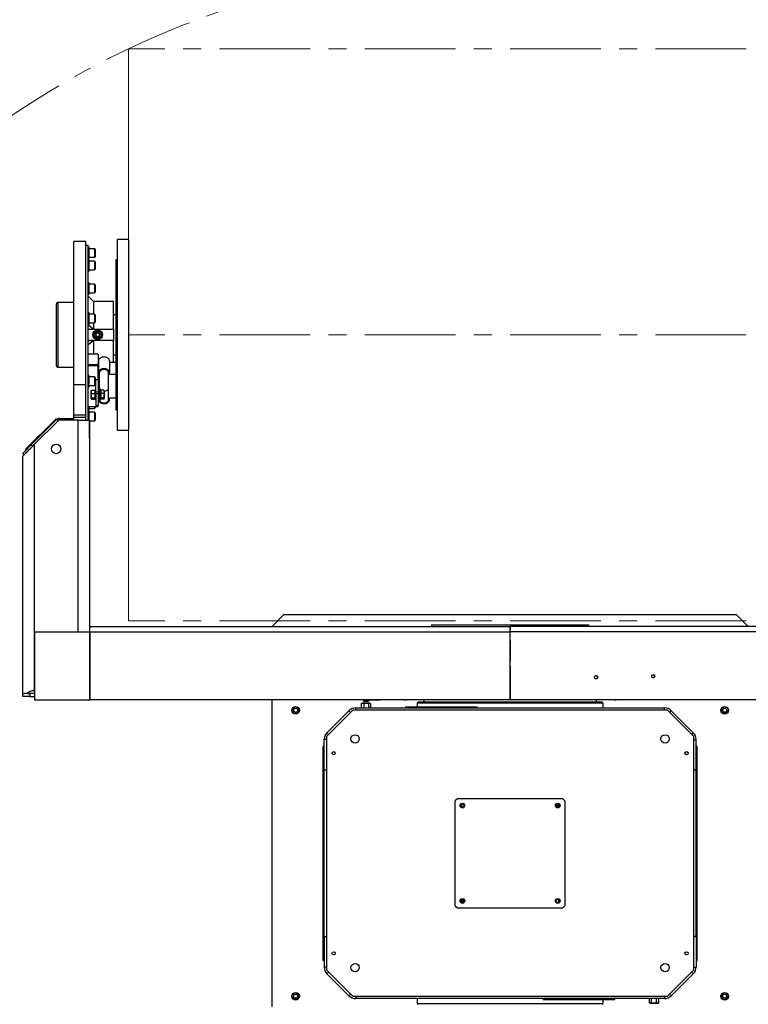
# Model space of a CAD drawing. Header units: millimetres. Extents: x 36 to 588, y 6 to 414.
# Tile 4 of 57: x 135 to 237, y 120 to 258. Entities that reach past the tile are written whole.
import ezdxf

# ---------------------------------------------------------------- set-up
doc = ezdxf.new("R2010")
doc.units = ezdxf.units.MM
doc.linetypes.add('CENTERX2', pattern=[20.32, 12.7, -2.54, 2.54, -2.54])
doc.styles.add('SLDTEXTSTYLE1', font='TXT', dxfattribs={"width": 0.75})
doc.dimstyles.new('SLDDIMSTYLE5', dxfattribs={"dimtxt": 3.5, "dimasz": 5, "dimexe": 0, "dimexo": 0.0625, "dimgap": 0.875, "dimtad": 0, "dimtih": 1, "dimtoh": 1, "dimdec": 0, "dimlfac": 15, "dimrnd": 1e-09, "dimzin": 12, "dimdsep": 46, "dimtxsty": 'SLDTEXTSTYLE1', "dimsah": 1, "dimcen": 0.09, "dimadec": 0, "dimazin": 0, "dimtfac": 1, "dimtdec": 0, "dimtofl": 0, "dimtmove": 0, "dimatfit": 3, "dimfxl": 1, "dimtolj": 1, "dimtzin": 12, "dimarcsym": 0})

# ---------------------------------------------------------------- blocks, each defined once
blk = doc.blocks.new('*D15')
at = {"color": 7, "linetype": 'Continuous', "lineweight": 0}
for p, q in [((301.93, 218.34), (314.66, 228.32)), ((314.66, 228.32), (335.04, 228.32))]:
    blk.add_line(p, q, dxfattribs=at)
blk.add_solid([(301.93, 218.34), (306.27, 220.91), (305.47, 221.93)], dxfattribs=at)
at = {"color": 7, "linetype": 'Continuous', "lineweight": 0, "char_height": 3.5, "attachment_point": 1, "style": 'SLDTEXTSTYLE1'}
for s, insert in [('%%c', (317.83, 232.83)), ('3736', (323.11, 232.83))]:
    blk.add_mtext(s, dxfattribs=dict(at, insert=insert))

msp = doc.modelspace()

# ---------------------------------------------------------------- linework, layer by layer
at = {"color": 7, "linetype": 'Continuous', "lineweight": 0}
msp.add_line((150.607635, 254.0172337), (150.607635, 174.0172337), dxfattribs=at)
at = {"color": 7, "linetype": 'CENTERX2', "lineweight": 0}
for p, q in [((257.2743017, 254.0172337), (150.607635, 254.0172337)), ((257.2743017, 214.0172337), (150.6217928, 214.0172337)), ((257.2743017, 174.0172337), (150.607635, 174.0172337))]:
    msp.add_line(p, q, dxfattribs=at)
at = {"color": 7, "linetype": 'Continuous', "lineweight": 30}
for p, q in [((150.6076342, 227.3505662), (149.0076349, 227.3505662)), ((149.0076349, 227.3505662), (149.0076349, 225.5642389)), ((150.6076342, 227.3505662), (150.6076342, 225.5642389)), ((142.9409669, 206.9955681), (142.9409669, 227.083903)), ((144.607636, 206.9955681), (144.607636, 227.083903)), ((144.940969, 226.5172377), (144.607636, 226.5172377)), ((144.940969, 202.0505681), (144.940969, 226.5172377)), ((145.1076355, 224.6597265), (145.1076355, 226.2597297)), ((145.8276358, 226.0597283), (145.1076355, 226.0597283)), ((145.8276358, 226.0597283), (145.8276358, 224.8597279)), ((145.9076331, 225.9797309), (145.9076331, 224.9397252)), ((145.1076355, 224.8597279), (145.8276358, 224.8597279)), ((149.0076349, 225.5642389), (149.0076349, 200.6839012)), ((150.6076342, 225.5642389), (150.6076342, 200.6839012)), ((145.1076355, 222.9177132), (145.1076355, 224.5177164)), ((145.8276358, 224.317715), (145.1076355, 224.317715)), ((145.8276358, 224.317715), (145.8276358, 223.1177146)), ((145.9076331, 224.2377097), (145.9076331, 223.1977119)), ((149.0076349, 224.5172316), (148.8076336, 224.5172316)), ((148.8076336, 224.5172316), (148.8076336, 203.5172318)), ((145.1076355, 223.1177146), (145.8276358, 223.1177146)), ((145.1076355, 219.9331973), (145.1076355, 221.2988828)), ((145.8276358, 221.0988894), (145.1076355, 221.0988894)), ((145.8276358, 221.0988894), (145.8276358, 219.8988889)), ((145.9076331, 221.018884), (145.9076331, 219.9788863)), ((145.6952141, 218.6838999), (144.940969, 219.438145)), ((145.1076355, 219.6988875), (145.1076355, 219.9331973)), ((145.1076355, 219.8988889), (145.8276358, 219.8988889)), ((140.5009673, 218.325819), (140.5009673, 218.3505669)), ((140.5009673, 209.6839005), (140.5009673, 218.325819)), ((140.7009687, 218.5505683), (140.7009687, 218.524676)), ((140.7009687, 218.524676), (140.7009687, 209.4838991)), ((148.4743005, 218.6838999), (145.6952141, 218.6838999)), ((145.6952141, 218.6838999), (145.6952141, 216.8932889)), ((148.4743005, 214.8032242), (148.4743005, 218.6838999)), ((145.1076355, 215.4932871), (145.1076355, 217.0932903)), ((145.8276358, 216.8932889), (145.1076355, 216.8932889)), ((145.8276358, 216.8932889), (145.8276358, 215.6932885)), ((145.9076331, 216.8132836), (145.9076331, 215.7732859)), ((144.940969, 215.4353593), (145.6952141, 214.8032242)), ((145.1076355, 215.6932885), (145.8276358, 215.6932885)), ((145.6952141, 215.6932885), (145.6952141, 214.8032242)), ((144.940969, 214.8032242), (148.4743005, 214.8032242)), ((144.940969, 214.8032242), (145.6952141, 214.8032242)), ((145.9663834, 214.0172377), (145.9693438, 214.0223637)), ((145.9693438, 214.0121037), (145.9663834, 214.0172377)), ((146.1173779, 214.278767), (146.1203422, 214.2839009)), ((146.1203422, 213.7505665), (146.1173779, 213.7557004)), ((146.1203422, 214.2839009), (146.1262669, 214.2839009)), ((146.1262669, 213.7505665), (146.1203422, 213.7505665)), ((146.4223351, 214.2839009), (146.4282598, 214.2839009)), ((146.4282598, 213.7505665), (146.4223351, 213.7505665)), ((146.4282598, 214.2839009), (146.4312242, 214.278767)), ((146.4312242, 213.7557004), (146.4282598, 213.7505665)), ((146.5792583, 214.0223637), (146.5822226, 214.0172377)), ((146.5822226, 214.0172377), (146.5792583, 214.0121037)), ((148.4743005, 214.8032242), (148.4743005, 213.2312431)), ((148.4743005, 213.2312431), (144.940969, 213.2312431)), ((144.940969, 213.2312431), (145.6952141, 213.2312431)), ((145.6952141, 213.2312431), (145.6952141, 211.3302285)), ((148.4743005, 210.1281459), (148.4743005, 213.2312431)), ((146.3409669, 211.3302285), (144.940969, 211.3302285)), ((146.3409669, 211.3302285), (146.3409669, 209.8688736)), ((144.940969, 209.8688736), (146.3409669, 209.8688736)), ((146.3409669, 209.6803083), (144.940969, 209.6803083)), ((146.3409669, 209.8688736), (146.3409669, 209.6803083)), ((146.3409669, 207.7829097), (146.3409669, 209.6803083)), ((146.3743017, 209.4210361), (146.3409669, 209.4210361)), ((146.3743017, 210.3638465), (146.3743017, 208.7139343)), ((147.9409701, 210.3638465), (147.9409701, 208.7139343)), ((148.8076336, 210.1281459), (147.9409701, 210.1281459)), ((145.1076355, 206.7355806), (145.1076355, 208.3355799)), ((145.8276358, 208.1355824), (145.1076355, 208.1355824)), ((145.8276358, 208.1355824), (145.8276358, 207.9598441)), ((145.9076331, 208.0555811), (145.9076331, 207.9032753)), ((146.3743017, 208.7139343), (146.3743017, 207.7711239)), ((146.5076334, 205.9831355), (146.5076334, 208.7139343)), ((147.8076345, 204.9426967), (147.8076345, 208.7139343)), ((147.9409701, 208.4782337), (147.9409701, 208.7139343)), ((148.8076336, 208.4782337), (147.9409701, 208.4782337)), ((144.607636, 206.9955681), (142.9409669, 206.9955681)), ((142.9409669, 202.750569), (142.9409669, 206.9955681)), ((144.607636, 202.750569), (144.607636, 206.9955681)), ((145.1076355, 206.935582), (145.8276358, 206.935582)), ((145.8276358, 207.9598441), (145.8276358, 206.935582)), ((145.9076331, 207.9032753), (145.9076331, 207.0155794)), ((146.0409687, 207.7829097), (146.3409669, 207.7829097)), ((146.0409687, 207.7711239), (146.0409687, 207.7829097)), ((146.0409687, 206.0269291), (146.0409687, 207.7711239)), ((146.3743017, 206.0269291), (146.3743017, 207.7711239)), ((145.3743027, 206.0504967), (145.3743027, 206.2164718)), ((145.3743027, 205.5031393), (145.3743027, 206.0504967)), ((145.3743027, 205.1024451), (145.3743027, 205.5031393)), ((145.424915, 206.2818383), (145.8570208, 206.2818383)), ((145.424915, 205.8191552), (145.8570208, 205.8191552)), ((145.9076331, 206.3164686), (145.9076331, 205.1783973)), ((146.0409687, 205.7440852), (146.0409687, 206.0269291)), ((146.0409687, 206.0269291), (146.3743017, 206.0269291)), ((146.3743017, 205.7440852), (146.0409687, 205.7440852)), ((146.0409687, 205.7440852), (146.0409687, 204.1413083)), ((146.3743017, 206.0269291), (146.3743017, 205.7440852)), ((146.5743031, 205.9831355), (146.3743017, 205.9831355)), ((146.3743017, 204.1413083), (146.3743017, 205.7440852)), ((146.3743017, 205.3164695), (146.5743031, 205.3164695)), ((146.5076334, 204.9426967), (146.5076334, 205.3164695)), ((146.5743031, 204.9831365), (146.5743031, 206.3164686)), ((146.7076348, 204.9831365), (146.7076348, 206.3164686)), ((146.7076348, 206.2609488), (146.7343019, 206.2438383)), ((146.7343019, 206.2164718), (146.7076348, 206.2164718)), ((147.1236871, 206.2818383), (146.7343019, 206.2818383)), ((146.7343019, 206.2818383), (146.7343019, 206.0504967)), ((146.7343019, 206.0504967), (146.7343019, 205.8191552)), ((147.1236871, 205.8191552), (146.7343019, 205.8191552)), ((146.7343019, 205.8191552), (146.7343019, 205.5031393)), ((146.7343019, 205.5031393), (146.7343019, 205.1871235)), ((147.1743034, 206.2164718), (147.1624778, 206.236948)), ((147.1743034, 206.2164718), (147.1743034, 206.0504967)), ((147.1743034, 206.0504967), (147.1743034, 205.5031393)), ((147.1743034, 205.5031393), (147.1743034, 205.1024451)), ((144.940969, 203.9763187), (146.3409669, 203.9763187)), ((145.1076355, 203.5167549), (145.1076355, 203.9763187)), ((145.3743027, 205.0831372), (145.3743027, 205.1024451)), ((145.424915, 205.1871235), (145.8570208, 205.1871235)), ((145.424915, 205.0177708), (145.8570208, 205.0177708)), ((145.8276358, 203.9763187), (145.8276358, 203.7167563)), ((145.9076331, 205.1783973), (145.9076331, 204.9831365)), ((145.9076331, 203.9763187), (145.9076331, 203.7967537)), ((146.0409687, 204.1413083), (146.3743017, 204.1413083)), ((146.3409669, 203.9763187), (146.3409669, 204.1413083)), ((146.7076348, 205.0831372), (146.7343019, 205.0831372)), ((147.1236871, 205.1871235), (146.7343019, 205.1871235)), ((146.7343019, 205.1871235), (146.7343019, 205.1024451)), ((146.7343019, 205.1024451), (146.7343019, 205.0177708)), ((147.1236871, 205.0177708), (146.7343019, 205.0177708)), ((147.1624778, 205.062657), (147.1743034, 205.0831372)), ((147.1743034, 205.1024451), (147.1743034, 205.0831372)), ((147.9409701, 205.1783973), (148.8076336, 205.1783973)), ((147.9409701, 204.9426967), (147.9409701, 205.1783973)), ((144.607636, 202.750569), (142.9409669, 202.750569)), ((142.9409669, 202.4505669), (142.9409669, 202.750569)), ((144.607636, 202.4505669), (144.607636, 202.750569)), ((145.1076355, 203.7167563), (145.8276358, 203.7167563)), ((145.1076355, 202.0505681), (145.1076355, 203.3747369)), ((145.8276358, 203.1747395), (145.1076355, 203.1747395)), ((145.8276358, 203.1747395), (145.8276358, 202.5747393)), ((145.8276358, 202.5747393), (145.8276358, 201.9747391)), ((145.9076331, 203.0947382), (145.9076331, 202.5747393)), ((145.9076331, 202.5747393), (145.9076331, 202.0547404)), ((148.8076336, 203.5172318), (149.0076349, 203.5172318)), ((140.1948101, 202.0034248), (136.4235765, 198.2321912)), ((136.9892564, 198.6093138), (140.54097, 202.1610235)), ((137.4076333, 198.6505682), (140.7295313, 201.9724622)), ((140.2890887, 201.9091462), (140.1948101, 202.0034248)), ((140.4305107, 202.2391294), (140.5247933, 202.1448468)), ((140.7295313, 201.9724622), (140.54097, 202.1610235)), ((140.9180926, 202.0505681), (140.9180926, 202.3172353)), ((140.9180926, 202.3172353), (142.9409669, 202.3172353)), ((143.5409671, 202.0505681), (140.9180926, 202.0505681)), ((144.607636, 202.4505669), (142.9409669, 202.4505669)), ((142.9409669, 202.1838997), (142.9409669, 202.4505669)), ((142.9409669, 202.1838997), (142.9409669, 202.0505681)), ((143.5409671, 202.0505681), (145.1409664, 202.0505681)), ((143.5409671, 172.4361116), (143.5409671, 202.0505681)), ((144.607636, 202.0505681), (144.5992675, 202.0505681)), ((144.607636, 202.0505681), (144.607636, 202.4505669)), ((145.1409664, 202.0505681), (145.1409664, 172.445094)), ((145.1409664, 201.9747391), (145.8276358, 201.9747391)), ((145.1409664, 199.7379516), (145.1409664, 201.9747391)), ((149.0076349, 200.6839012), (150.6076342, 200.6839012)), ((136.9892564, 198.6093138), (137.1778216, 198.4207525)), ((137.4076333, 198.6505682), (137.4076333, 164.2172331)), ((145.1409664, 199.5505665), (145.1409664, 199.7379516)), ((135.807638, 163.8172343), (135.807638, 197.0505689)), ((135.9993106, 197.2422415), (135.8107454, 197.4308028)), ((136.2821546, 197.902208), (136.187868, 197.9964867)), ((136.4235765, 198.2321912), (136.5178552, 198.1379086)), ((172.2743021, 174.8172337), (170.6743008, 173.2172345)), ((235.6076346, 174.8172337), (172.2743021, 174.8172337)), ((237.2076359, 173.2172345), (235.6076346, 174.8172337)), ((137.4518639, 172.4361056), (137.4518719, 162.9694397)), ((137.4518639, 172.4361056), (137.4534772, 172.4361056)), ((145.1749927, 172.4361136), (137.4534772, 172.4361056)), ((137.4534772, 172.4361056), (137.4534852, 162.9694397)), ((145.1320416, 172.4361136), (145.1867944, 172.4911982)), ((145.1749927, 172.4361136), (145.1750007, 162.9694456)), ((145.1984769, 172.4361136), (145.1749927, 172.4361136)), ((145.1958225, 172.4561129), (145.1759424, 172.4361136)), ((145.1867467, 172.4839006), (203.9186851, 172.4839006)), ((145.1867467, 172.4561129), (145.1867467, 172.4839006)), ((145.2184326, 172.4561129), (145.1867467, 172.4561129)), ((145.1867467, 172.4561129), (145.2133185, 172.4561129)), ((145.1984769, 172.4361136), (145.2184326, 172.4361136)), ((145.1984889, 162.9694456), (145.1984769, 172.4361136)), ((145.2076362, 173.2172345), (203.9409683, 173.2172345)), ((145.2184326, 172.4561129), (145.2133185, 172.4561129)), ((145.2184326, 172.4361136), (145.2184326, 172.4561129)), ((192.9409679, 173.4172339), (211.719143, 173.4172339)), ((203.9186851, 172.4839006), (203.8869849, 162.9695013)), ((262.6743005, 173.2172345), (203.9409683, 173.2172345)), ((262.6951899, 172.4839006), (203.9632516, 172.4839006)), ((203.9949518, 162.9695013), (203.9632516, 172.4839006)), ((211.719143, 173.4172339), (214.9409688, 173.4172339)), ((203.9409683, 171.1972907), (203.9314836, 168.3505669)), ((203.9504531, 168.3505669), (203.9409683, 171.1972907)), ((203.9409683, 168.3505669), (203.9280737, 168.3505669)), ((203.9409683, 166.0172338), (203.9409683, 168.3505669)), ((203.953863, 168.3505669), (203.9409683, 168.3505669)), ((203.9237094, 166.0172338), (203.9135549, 162.9695013)), ((203.9409683, 166.0172338), (203.9203374, 166.0172338)), ((203.9223766, 165.617233), (203.9595601, 165.617233)), ((203.9233762, 165.9172331), (203.9585605, 165.9172331)), ((203.9615993, 166.0172338), (203.9409683, 166.0172338)), ((203.9683818, 162.9695013), (203.9582273, 166.0172338)), ((137.4076333, 164.2172331), (137.4518719, 164.2172331)), ((203.9190448, 164.6172339), (203.9628919, 164.6172339)), ((135.807638, 163.4172335), (135.807638, 163.8172343)), ((135.807638, 163.8172343), (136.0430605, 163.8172343)), ((136.807637, 163.4172335), (135.807638, 163.4172335)), ((136.349333, 163.8172343), (136.0430605, 163.8172343)), ((136.4076342, 163.8172343), (136.349333, 163.8172343)), ((136.4076342, 163.8172343), (136.807637, 163.8172343)), ((136.807637, 163.8172343), (136.807637, 163.4172335)), ((137.4518719, 163.8172343), (136.807637, 163.8172343)), ((136.807637, 163.4172335), (137.4518719, 163.4172335)), ((137.4518719, 162.9694397), (145.1733834, 162.9694456)), ((137.4518719, 162.9694397), (137.4534852, 162.9694397)), ((137.4534852, 162.9694397), (145.1750007, 162.9694456)), ((145.1750007, 162.9694456), (145.1733834, 162.9694456)), ((145.1750007, 162.9694456), (145.1984889, 162.9694456)), ((203.8869849, 162.9695013), (145.1984889, 162.9694456)), ((145.1984889, 162.9694456), (145.2250566, 162.9694456)), ((203.9135549, 162.9695013), (145.2250566, 162.9694456)), ((170.607635, 162.9694695), (170.607635, 119.9983313)), ((184.1202702, 162.7861494), (183.4536042, 162.7861494)), ((184.0979423, 162.7028162), (183.4759321, 162.7028162)), ((183.9685009, 162.9694834), (185.7712136, 162.9694834)), ((203.9409683, 162.6172338), (191.0743014, 162.6172338)), ((191.8743021, 162.9694893), (191.8743021, 162.6172338)), ((203.9135549, 162.9695013), (203.8869849, 162.9695013)), ((216.8076353, 162.6172338), (203.9409683, 162.6172338)), ((203.9683818, 162.9695013), (203.9949518, 162.9695013)), ((262.6568801, 162.9694456), (203.9683818, 162.9695013)), ((262.6834478, 162.9694456), (203.9949518, 162.9695013)), ((216.0076346, 162.6172338), (216.0076346, 162.9694893)), ((173.6373292, 161.5350658), (173.8334583, 161.7724433)), ((173.7448381, 161.2465237), (173.6373292, 161.5350658)), ((174.048478, 161.1953591), (173.7448381, 161.2465237)), ((173.8334583, 161.7724433), (174.1370982, 161.7212767)), ((174.2446071, 161.4327346), (174.048478, 161.1953591)), ((174.1370982, 161.7212767), (174.2446071, 161.4327346)), ((181.9409675, 161.4839012), (178.2743023, 157.817234)), ((178.3314512, 158.3505247), (181.407635, 161.4267085)), ((181.6457059, 161.1886377), (181.407635, 161.4267085)), ((225.9409692, 161.4839012), (181.9409675, 161.4839012)), ((182.3504434, 161.8172342), (225.5314933, 161.8172342)), ((182.3504434, 161.4839012), (182.3504434, 161.8172342)), ((183.1340518, 162.3996252), (183.1340518, 161.8172342)), ((183.254781, 162.4694819), (183.2536048, 162.4694819)), ((184.3202716, 162.4694819), (183.254781, 162.4694819)), ((183.4981348, 162.3996252), (183.4981348, 161.8172342)), ((184.1510203, 162.3996252), (184.1510203, 161.8172342)), ((184.4398227, 162.3996252), (184.4398227, 161.8172342)), ((189.3110848, 161.9505678), (199.3110842, 161.9505678)), ((203.9409683, 162.4839002), (190.9409688, 162.4839002)), ((216.9409679, 162.4839002), (203.9409683, 162.4839002)), ((225.5314933, 161.4839012), (225.5314933, 161.8172342)), ((229.6076344, 157.817234), (225.9409692, 161.4839012)), ((226.2362308, 161.1886377), (226.4743016, 161.4267085)), ((229.5504854, 158.3505247), (226.4743016, 161.4267085)), ((233.6338864, 161.5066086), (233.8070935, 161.7611939)), ((233.7677624, 161.2293139), (233.6338864, 161.5066086)), ((234.0748436, 161.2066065), (233.7677624, 161.2293139)), ((233.8070935, 161.7611939), (234.1141747, 161.7384865)), ((234.2480507, 161.4611918), (234.0748436, 161.2066065)), ((234.1141747, 161.7384865), (234.2480507, 161.4611918)), ((177.9409256, 153.1505251), (177.9409256, 157.4077154)), ((178.2743023, 157.4077154), (177.9409256, 157.4077154)), ((178.2743023, 157.817234), (178.2743023, 125.1505667)), ((178.5695221, 158.1124539), (178.3314512, 158.3505247)), ((229.3124146, 158.1124539), (229.5504854, 158.3505247)), ((229.6076344, 125.1505667), (229.6076344, 157.817234)), ((229.6076344, 157.4077154), (229.9410111, 157.4077154)), ((229.9410111, 153.1505251), (229.9410111, 157.4077154)), ((177.807592, 126.4838581), (177.807592, 156.4838583)), ((177.807592, 156.4838583), (177.9409256, 156.4838583)), ((229.9410111, 156.4839427), (230.0743447, 156.4839427)), ((230.0743447, 126.4839425), (230.0743447, 156.4839427)), ((177.9409256, 129.8171912), (177.9409256, 153.1505251)), ((177.9409256, 153.1505251), (178.2743023, 153.1505251)), ((177.9409256, 153.1505251), (178.2743023, 153.1505251)), ((229.6076344, 153.1505251), (229.9410111, 153.1505251)), ((229.9410111, 153.1505251), (229.6076344, 153.1505251)), ((229.9410111, 129.8171912), (229.9410111, 153.1505251)), ((196.6076351, 149.1505672), (196.2743015, 148.8172337)), ((196.2743015, 134.1505671), (196.2743015, 148.8172337)), ((196.6076351, 149.1505672), (211.2743016, 149.1505672)), ((211.6076352, 148.8172337), (211.2743016, 149.1505672)), ((211.6076352, 148.8172337), (211.6076352, 134.1505671)), ((197.1260266, 148.322009), (197.1260266, 147.9791253)), ((210.3834327, 148.1839006), (210.8318375, 148.1839006)), ((210.8318375, 148.1172338), (210.3834327, 148.1172338)), ((210.3967509, 148.1839006), (210.3924052, 148.2216576)), ((196.2743015, 134.1505671), (196.6076351, 133.8172336)), ((211.2743016, 133.8172336), (196.6076351, 133.8172336)), ((197.0500992, 134.850567), (197.498504, 134.850567)), ((197.498504, 134.7839002), (197.0500992, 134.7839002)), ((210.7559101, 134.6457918), (210.7559101, 134.9886755)), ((211.2743016, 133.8172336), (211.6076352, 134.1505671)), ((177.9409256, 129.8172756), (178.2743023, 129.8172756)), ((177.9409256, 129.8172756), (177.9409256, 125.5600854)), ((177.9409256, 129.8171912), (178.2743023, 129.8171912)), ((229.9410111, 129.8172756), (229.6076344, 129.8172756)), ((229.6076344, 129.8171912), (229.9410111, 129.8171912)), ((229.9410111, 129.8172756), (229.9410111, 125.5600854)), ((177.807592, 126.4838581), (177.9409256, 126.4838581)), ((178.2743023, 125.5600854), (177.9409256, 125.5600854)), ((229.6076344, 125.5600854), (229.9410111, 125.5600854)), ((229.9410111, 126.4839425), (230.0743447, 126.4839425)), ((178.2743023, 125.1505667), (181.9409675, 121.4838996)), ((178.5695221, 124.8553469), (178.3314512, 124.617276)), ((178.3314512, 124.617276), (181.407635, 121.5410922)), ((225.9409692, 121.4838996), (229.6076344, 125.1505667)), ((229.5504854, 124.617276), (226.4743016, 121.5410922)), ((229.3124146, 124.8553469), (229.5504854, 124.617276)), ((173.633886, 121.506609), (173.8070931, 121.7611943)), ((173.767762, 121.2293142), (173.633886, 121.506609)), ((174.0748432, 121.2066069), (173.767762, 121.2293142)), ((173.8070931, 121.7611943), (174.1141743, 121.7384869)), ((174.2480503, 121.4611922), (174.0748432, 121.2066069)), ((174.1141743, 121.7384869), (174.2480503, 121.4611922)), ((181.6457059, 121.7791631), (181.407635, 121.5410922)), ((181.9409675, 121.4838996), (225.9409692, 121.4838996)), ((182.3504434, 121.4838996), (182.3504434, 121.1505666)), ((225.5314933, 121.4838996), (225.5314933, 121.1505666)), ((226.2362308, 121.7791631), (226.4743016, 121.5410922)), ((233.6373296, 121.5350662), (233.8334587, 121.7724417)), ((233.7448385, 121.2465241), (233.6373296, 121.5350662)), ((234.0484784, 121.1953575), (233.7448385, 121.2465241)), ((233.8334587, 121.7724417), (234.1370986, 121.7212771)), ((234.2446075, 121.432735), (234.0484784, 121.1953575)), ((234.1370986, 121.7212771), (234.2446075, 121.432735)), ((225.5314933, 121.1505666), (182.3504434, 121.1505666)), ((190.9409688, 120.4839005), (216.9409679, 120.4839005)), ((208.5708525, 121.017233), (218.5708519, 121.017233)), ((223.4421101, 120.5681756), (223.4421101, 121.1505666)), ((223.7309124, 120.5681756), (223.7309124, 121.1505666)), ((224.3837979, 120.5681756), (224.3837979, 121.1505666)), ((224.7478809, 120.5681756), (224.7478809, 121.1505666))]:
    msp.add_line(p, q, dxfattribs=at)
at = {"color": 7, "linetype": 'Continuous', "lineweight": 30, "flags": 128}
for points in [[(145.6952141, 213.2312431), (145.3214731, 212.9132245), (144.940969, 212.5991081)], [(147.9409701, 210.3638465), (147.929069, 210.4600325), (147.8937275, 210.5532939), (147.8360222, 210.6408014), (147.7577017, 210.7198928), (147.6611501, 210.78816), (147.5493, 210.8435367), (147.4255489, 210.884346), (147.2936597, 210.9093323), (147.1576339, 210.9177485), (147.0216122, 210.9093323), (146.889719, 210.884346), (146.7659678, 210.8435367), (146.6541177, 210.78816), (146.5575662, 210.7198928), (146.4792496, 210.6408014), (146.4215444, 210.5532939), (146.3862028, 210.4600325), (146.3743017, 210.3638465)], [(147.9409701, 208.7139343), (147.929069, 208.8101203), (147.8937275, 208.9033817), (147.8360222, 208.9908813), (147.7577017, 209.0699727), (147.6611501, 209.1382478), (147.5493, 209.1936245), (147.4255489, 209.2344259), (147.2936597, 209.2594201), (147.1576339, 209.2678363), (147.0216122, 209.2594201), (146.889719, 209.2344259), (146.7659678, 209.1936245), (146.6541177, 209.1382478), (146.5575662, 209.0699727), (146.4792496, 208.9908813), (146.4215444, 208.9033817), (146.3862028, 208.8101203), (146.3743017, 208.7139343)], [(147.8076345, 208.7139343), (147.7951453, 208.8036035), (147.7581587, 208.8898236), (147.6980891, 208.9692806), (147.6172533, 209.0389306), (147.5187546, 209.0960954), (147.40638, 209.1385657), (147.2844448, 209.1647202), (147.1576339, 209.1735497), (147.030827, 209.1647202), (146.9088918, 209.1385657), (146.7965132, 209.0960954), (146.6980146, 209.0389306), (146.6171787, 208.9692806), (146.5571132, 208.8898236), (146.5201265, 208.8036035), (146.5076334, 208.7139343)], [(147.1743034, 206.0504967), (147.1711324, 206.1064099), (147.1236871, 206.2818383)], [(147.1236871, 206.2818383), (147.1604115, 206.2403534), (147.1616553, 206.2364752)], [(147.1236871, 205.8191552), (147.1422758, 205.8689171), (147.1743034, 206.0504967)], [(147.1236871, 205.1871235), (147.1604115, 205.3419485), (147.1743034, 205.5031393)], [(147.1743034, 206.1331445), (147.2844448, 206.141823), (147.40638, 206.1679815), (147.5187546, 206.2104518), (147.6172533, 206.2676126), (147.6980891, 206.3372626), (147.7581587, 206.4167236), (147.7951453, 206.5029437), (147.8076345, 206.5926129)], [(146.3743017, 204.9426967), (146.3862028, 204.8465147), (146.4215444, 204.7532533), (146.4792496, 204.6657457), (146.5575662, 204.5866583), (146.6541177, 204.5183832), (146.7659678, 204.4630065), (146.889719, 204.4222012), (147.0216122, 204.3972109), (147.1576339, 204.3887947), (147.2936597, 204.3972109), (147.4255489, 204.4222012), (147.5493, 204.4630065), (147.6611501, 204.5183832), (147.7577017, 204.5866583), (147.8360222, 204.6657457), (147.8937275, 204.7532533), (147.929069, 204.8465147), (147.9409701, 204.9426967)], [(146.5076334, 204.9426967), (146.5201265, 204.8530275), (146.5571132, 204.7668074), (146.6171787, 204.6873465), (146.6980146, 204.6176964), (146.7965132, 204.5605356), (146.9088918, 204.5180653), (147.030827, 204.4919068), (147.1576339, 204.4830774), (147.2844448, 204.4919068), (147.40638, 204.5180653), (147.5187546, 204.5605356), (147.6172533, 204.6176964), (147.6980891, 204.6873465), (147.7581587, 204.7668074), (147.7951453, 204.8530275), (147.8076345, 204.9426967)], [(147.1236871, 205.0177708), (147.1604115, 205.0592556), (147.1743034, 205.1024451)], [(140.1948101, 202.0034248), (140.2407931, 202.0494118), (140.2850078, 202.0936265), (140.3257575, 202.1343762), (140.3614766, 202.1700913), (140.3907901, 202.1994049), (140.4125697, 202.2211884), (140.4259807, 202.2345994), (140.4305107, 202.2391294)], [(135.807638, 197.0505689), (135.8164039, 197.0593308), (135.8425981, 197.085529), (135.8859426, 197.1288775), (135.9459605, 197.1888954), (136.0219922, 197.2649271), (136.1132111, 197.3561381), (136.2186001, 197.461535), (136.3370226, 197.5799575), (136.4671753, 197.7101102), (136.6076356, 197.8505665), (136.7568539, 197.9997888), (136.9132088, 198.1561397), (137.0749758, 198.3179067), (137.2403906, 198.4833215), (137.4076333, 198.6505682)], [(135.8107454, 197.4308028), (135.8193364, 197.4393938), (135.8449902, 197.4650477), (135.8873334, 197.5073868), (135.945738, 197.5657954), (136.0193616, 197.6394191), (136.1071315, 197.7271849), (136.20776, 197.8278174), (136.319785, 197.9398424), (136.4415771, 198.0616306), (136.5713563, 198.1914097), (136.7072231, 198.3272765), (136.8472066, 198.46726), (136.9892564, 198.6093138)], [(136.187868, 197.9964867), (136.1923979, 198.0010166), (136.2058129, 198.0144316), (136.2275964, 198.0362112), (136.256906, 198.0655247), (136.2926211, 198.1012398), (136.3333748, 198.1419895), (136.3775935, 198.1862082), (136.4235765, 198.2321912)], [(185.7712136, 162.9694834), (185.7712136, 162.9694834)], [(224.6271517, 120.4983189), (224.6223257, 120.4983189), (224.5928413, 120.4983189), (224.5400813, 120.4983189), (224.4665073, 120.4983189), (224.3755625, 120.4983189), (224.2714988, 120.4983189), (224.1591817, 120.4983189), (224.0438627, 120.4983189), (223.9309357, 120.4983189), (223.8256798, 120.4983169), (223.7330165, 120.4983169), (223.6572788, 120.4983169), (223.6020094, 120.4983169), (223.5697911, 120.4983169), (223.56213, 120.4983169), (223.5793855, 120.4983169), (223.6207511, 120.4983169), (223.6842897, 120.4983169), (223.7670348, 120.4983169), (223.8651143, 120.4983189), (223.9739424, 120.4983189), (224.088431, 120.4983189), (224.2032276, 120.4983189), (224.3129617, 120.4983189), (224.4125055, 120.4983189), (224.4972017, 120.4983189), (224.5630926, 120.4983189), (224.6070948, 120.4983189), (224.6271517, 120.4983189)]]:
    msp.add_lwpolyline(points, dxfattribs=at)
at = {"color": 7, "linetype": 'CENTERX2', "lineweight": 0}
msp.add_circle((203.9480472, 141.4839004), 124.5288743, dxfattribs=at)
at = {"color": 7, "linetype": 'Continuous', "lineweight": 30}
for centre, radius in [((146.2743017, 214.0172337), 0.6666667), ((146.2743017, 214.0172337), 0.5333333), ((146.2743017, 214.0172337), 0.4666667), ((140.4743017, 198.0505671), 0.6666667), ((215.9580265, 166.1029182), 0.2265164), ((223.9403586, 166.2362517), 0.2265169), ((173.9409683, 161.4839004), 0.5333333), ((173.9409683, 161.4839004), 0.4666667), ((233.9409683, 161.4839004), 0.5333333), ((233.9409683, 161.4839004), 0.4666667), ((182.2743017, 157.4839004), 0.5833333), ((225.607635, 157.4839004), 0.5833333), ((179.2743017, 155.4839004), 0.2266667), ((228.607635, 155.4839004), 0.2266667), ((197.2743017, 148.1505671), 0.3333333), ((197.2743017, 148.1505671), 0.2266667), ((210.607635, 148.1505671), 0.3333333), ((210.607635, 148.1505671), 0.2266667), ((197.2743017, 134.8172337), 0.3333333), ((197.2743017, 134.8172337), 0.2266667), ((210.607635, 134.8172337), 0.3333333), ((210.607635, 134.8172337), 0.2266667), ((179.2743017, 127.4839004), 0.2266667), ((228.607635, 127.4839004), 0.2266667), ((182.2743017, 125.4839004), 0.5833333), ((225.607635, 125.4839004), 0.5833333), ((173.9409683, 121.4839004), 0.5333333), ((173.9409683, 121.4839004), 0.4666667), ((233.9409683, 121.4839004), 0.5333333), ((233.9409683, 121.4839004), 0.4666667)]:
    msp.add_circle(centre, radius, dxfattribs=at)
for centre, radius, start, end in [((145.827635, 225.9797287), 0.08, 0, 90), ((145.827635, 224.9397287), 0.08, 270, 360), ((145.827635, 224.2377125), 0.08, 0, 90), ((145.827635, 223.1977125), 0.08, 270, 0), ((145.827635, 221.0188864), 0.08, 0, 90), ((145.827635, 219.9788864), 0.08, 270, 360), ((140.7009683, 218.3505671), 0.2, 90, 180), ((145.827635, 216.8132875), 0.08, 0, 90), ((145.827635, 215.7732875), 0.08, 270, 0), ((145.9409683, 214.0172337), 0.3666667, 144.452785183, 215.547215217), ((146.2743017, 214.0172337), 0.305, 120.964238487, 179.035761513), ((146.2743017, 214.0172337), 0.305, 180.964238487, 239.035761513), ((146.2743017, 214.0172337), 0.2666667, 150, 210), ((146.2743017, 214.0172337), 0.2666667, 90, 150), ((146.2743017, 214.0172337), 0.2666667, 210, 270), ((146.2743017, 214.0172337), 0.305, 60.964238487, 119.035761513), ((146.2743017, 214.0172337), 0.305, 240.964238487, 299.035761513), ((146.2743017, 214.0172337), 0.2666667, 30, 90), ((146.2743017, 214.0172337), 0.2666667, 270, 330), ((146.2743017, 214.0172337), 0.305, 0.964238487, 59.035761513), ((146.2743017, 214.0172337), 0.305, 300.964238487, 359.035761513), ((146.2743017, 214.0172337), 0.2666667, 330, 30), ((146.607635, 214.0172337), 0.3666667, 324.452778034, 35.547221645), ((140.7009683, 209.6839004), 0.2, 180, 270), ((145.827635, 208.055581), 0.08, 0, 90), ((145.827635, 207.015581), 0.08, 270, 0), ((146.8965665, 206.6074083), 0.3892144, 182.178543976, 228.374728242), ((146.1146114, 205.49547), 1.0597197, 0.414660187, 17.784887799), ((147.0631236, 205.0934547), 0.1115427, 4.623089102, 57.114446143), ((145.827635, 203.7967549), 0.08, 270, 0), ((145.827635, 203.0947388), 0.08, 0, 90), ((140.918092, 201.7839004), 0.5333333, 90, 135), ((140.918092, 201.7839004), 0.2666667, 90, 135), ((145.827635, 202.0547388), 0.08, 270, 0), ((215.9308253, 166.103051), 0.2264469, 359.940558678, 86.565508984), ((215.9308655, 166.1025434), 0.2264068, 273.424912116, 0.069020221), ((223.9131545, 166.2363824), 0.2264492, 359.94111907, 86.565215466), ((223.9131963, 166.2358777), 0.2264075, 273.424828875, 0.068836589), ((137.407635, 162.6172337), 1.6, 90, 131.409622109), ((189.2743017, 163.4839004), 0.5333333, 254.692777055, 285.307331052), ((218.607635, 163.4839004), 0.5333333, 254.692668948, 285.307222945), ((182.3504441, 160.4839004), 1.3333333, 90, 135), ((225.5314926, 160.4839004), 1.3333333, 45, 90), ((179.2742595, 157.4077158), 1.3333333, 135, 180), ((228.6076772, 157.4077158), 1.3333333, 0, 45), ((179.2742595, 125.5600849), 1.3333333, 180, 225), ((228.6076772, 125.5600849), 1.3333333, 315, 360), ((182.3504441, 122.4839004), 1.3333333, 225, 270), ((225.5314926, 122.4839004), 1.3333333, 270, 315)]:
    msp.add_arc(centre, radius, start, end, dxfattribs=at)
for points in [[(144.607636, 227.083903), (142.9409669, 227.083903)], [(145.1076355, 226.2597297), (144.940969, 226.2597297)], [(144.940969, 224.6597265), (145.1076355, 224.6597265)], [(145.1076355, 224.5177164), (144.940969, 224.5177164)], [(144.940969, 222.9177132), (145.1076355, 222.9177132)], [(145.1076355, 221.2988828), (144.940969, 221.2988828)], [(144.940969, 219.6988875), (145.1076355, 219.6988875)], [(142.9409669, 218.5505683), (140.7009687, 218.5505683)], [(145.1076355, 217.0932903), (144.940969, 217.0932903)], [(148.8076336, 216.8172334), (148.4743005, 216.8172334)], [(144.940969, 215.4932871), (145.1076355, 215.4932871)], [(148.4743005, 211.217234), (148.8076336, 211.217234)], [(140.7009687, 209.4838991), (142.9409669, 209.4838991)], [(145.1076355, 208.3355799), (144.940969, 208.3355799)], [(144.940969, 206.7355806), (145.1076355, 206.7355806)], [(145.3862117, 206.237099), (145.3743027, 206.2164718)], [(145.9076331, 206.2164718), (145.8958115, 206.236948)], [(146.0409687, 206.3164686), (145.9076331, 206.3164686)], [(146.7076348, 206.3164686), (146.5743031, 206.3164686)], [(145.3743027, 205.0831372), (145.3862117, 205.062506)], [(145.8958115, 205.062657), (145.9076331, 205.0831372)], [(145.9076331, 204.9831365), (146.0409687, 204.9831365)], [(146.5743031, 204.9831365), (146.7076348, 204.9831365)], [(144.940969, 203.5167549), (145.1076355, 203.5167549)], [(145.1076355, 203.3747369), (144.940969, 203.3747369)], [(192.9409679, 173.4172339), (192.9409679, 173.2172345)], [(203.9186851, 172.4839006), (203.9409683, 172.4839006)], [(203.934348, 173.0024451), (203.9409683, 172.9027802)], [(203.9409683, 173.2172345), (203.9409683, 173.0172331)], [(203.9409683, 173.2172345), (203.9409683, 173.0172331)], [(203.9475887, 173.0024451), (203.9409683, 172.9027802)], [(203.9632516, 172.4839006), (203.9409683, 172.4839006)], [(214.9409688, 173.2172345), (214.9409688, 173.4172339)], [(183.4536042, 162.9694834), (183.4536042, 162.7861494)], [(183.4536042, 162.7861494), (183.4759321, 162.7028162)], [(184.0979423, 162.7028162), (184.1202702, 162.7861494)], [(184.1202702, 162.7861494), (184.1202702, 162.9694834)], [(191.0743014, 162.6172338), (190.9409688, 162.4839002)], [(216.9409679, 162.4839002), (216.8076353, 162.6172338)], [(183.1340518, 162.3996252), (183.1554022, 162.4104852)], [(183.2536048, 162.4694819), (183.1544048, 162.4122097)], [(184.4194697, 162.4122097), (184.3202716, 162.4694819)], [(189.3110848, 161.9505678), (189.3110848, 161.8172342)], [(190.9409688, 162.4839002), (190.9409688, 161.9505678)], [(199.3110842, 161.8172342), (199.3110842, 161.9505678)], [(216.9409679, 161.8172342), (216.9409679, 162.4839002)], [(190.9409688, 121.1505666), (190.9409688, 120.4839005)], [(190.9409688, 120.4839005), (191.0743014, 120.3505669)], [(208.5708525, 121.1505666), (208.5708525, 121.017233)], [(216.8076353, 120.3505669), (216.9409679, 120.4839005)], [(216.9409679, 120.4839005), (216.9409679, 121.017233)], [(218.5708519, 121.017233), (218.5708519, 121.1505666)], [(223.462465, 120.555589), (223.5616631, 120.4983169)], [(224.6283299, 120.4983189), (224.7275279, 120.555591)], [(224.7478809, 120.5681756), (224.7265305, 120.5573176)]]:
    msp.add_open_spline(points, degree=1, dxfattribs=at)
for points, knots in [([(145.9693438, 214.0223637), (145.9906447, 214.0592583), (146.0276579, 214.123368), (146.0801917, 214.2143656), (146.1063981, 214.2597514), (146.1173779, 214.278767)], [0, 0, 0, 0, 0.44061452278, 0.76563046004, 1, 1, 1, 1]), ([(146.1173779, 213.7557004), (146.0960769, 213.7925924), (146.0590625, 213.8566987), (146.0065279, 213.9476953), (145.9803234, 213.9930854), (145.9693438, 214.0121037)], [0, 0, 0, 0, 0.4405932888, 0.7656094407, 1, 1, 1, 1]), ([(146.1262669, 214.2839009), (146.1375719, 214.2839009), (146.1825288, 214.2839009), (146.2674326, 214.2839009), (146.3582302, 214.2839009), (146.4064338, 214.2839009), (146.4223351, 214.2839009)], [0, 0, 0, 0, 0.12159334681, 0.48354671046, 0.82963244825, 1, 1, 1, 1]), ([(146.4223351, 213.7505665), (146.4064338, 213.7505665), (146.3582302, 213.7505665), (146.2674326, 213.7505665), (146.1825288, 213.7505665), (146.1375719, 213.7505665), (146.1262669, 213.7505665)], [0, 0, 0, 0, 0.17036755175, 0.51645328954, 0.87840665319, 1, 1, 1, 1]), ([(146.4312242, 214.278767), (146.4525252, 214.241875), (146.4895396, 214.1777687), (146.5420742, 214.0867721), (146.5682787, 214.041382), (146.5792583, 214.0223637)], [0, 0, 0, 0, 0.4405932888, 0.7656094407, 1, 1, 1, 1]), ([(146.5792583, 214.0121037), (146.5579574, 213.9752091), (146.5209442, 213.9110994), (146.4684104, 213.8201017), (146.442204, 213.774716), (146.4312242, 213.7557004)], [0, 0, 0, 0, 0.44061452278, 0.76563046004, 1, 1, 1, 1]), ([(145.424915, 206.2818383), (145.4045414, 206.2243694), (145.3774999, 206.1480917), (145.3749351, 206.0698017), (145.3743027, 206.0504967)], [0, 0, 0, 0, 0.7534166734, 1, 1, 1, 1]), ([(145.3743027, 206.0504967), (145.3803913, 205.9901585), (145.3882956, 205.9118262), (145.4180744, 205.8364664), (145.424915, 205.8191552)], [0, 0, 0, 0, 0.7702858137, 1, 1, 1, 1]), ([(145.424915, 205.8191552), (145.4107691, 205.7678328), (145.3822178, 205.6642467), (145.376957, 205.5571661), (145.3743027, 205.5031393)], [0, 0, 0, 0, 0.4954564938, 1, 1, 1, 1]), ([(145.3743027, 205.5031393), (145.3743626, 205.4956493), (145.3748164, 205.438923), (145.3858744, 205.3319712), (145.4118223, 205.2356998), (145.424915, 205.1871235)], [0, 0, 0, 0, 0.0700842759, 0.5307851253, 1, 1, 1, 1]), ([(145.3872965, 206.2364752), (145.388006, 206.2385098), (145.3933831, 206.2539312), (145.4102625, 206.2688702), (145.424915, 206.2818383)], [0, 0, 0, 0, 0.1319371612, 1, 1, 1, 1]), ([(145.9076331, 206.0504967), (145.9070022, 206.0698018), (145.9044437, 206.1480921), (145.8773978, 206.2243695), (145.8570208, 206.2818383)], [0, 0, 0, 0, 0.2465823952, 1, 1, 1, 1]), ([(145.8570208, 206.2818383), (145.872793, 206.2681527), (145.8900071, 206.2532159), (145.8946039, 206.2377691), (145.894989, 206.2364752)], [0, 0, 0, 0, 0.9162319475, 1, 1, 1, 1]), ([(145.8570208, 205.8191552), (145.8638615, 205.8364664), (145.8936402, 205.9118262), (145.9015445, 205.9901585), (145.9076331, 206.0504967)], [0, 0, 0, 0, 0.2297141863, 1, 1, 1, 1]), ([(145.9076331, 205.5031393), (145.9075732, 205.5106294), (145.9071194, 205.5673557), (145.8960614, 205.6743081), (145.8701136, 205.7705789), (145.8570208, 205.8191552)], [0, 0, 0, 0, 0.0700840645, 0.5307835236, 1, 1, 1, 1]), ([(145.8570208, 205.1871235), (145.8711687, 205.2384457), (145.8997238, 205.3420308), (145.9049808, 205.4491124), (145.9076331, 205.5031393)], [0, 0, 0, 0, 0.4954598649, 1, 1, 1, 1]), ([(145.424915, 205.1871235), (145.4107691, 205.1733702), (145.3822184, 205.1456119), (145.3769572, 205.1169208), (145.3743027, 205.1024451)], [0, 0, 0, 0, 0.4954652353, 1, 1, 1, 1]), ([(145.3743027, 205.1024451), (145.3743626, 205.1004385), (145.3748164, 205.0852415), (145.3858744, 205.0565792), (145.4118223, 205.0307856), (145.424915, 205.0177708)], [0, 0, 0, 0, 0.0700842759, 0.5307851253, 1, 1, 1, 1]), ([(145.9076331, 205.1024451), (145.9075732, 205.1044517), (145.9071194, 205.1196487), (145.896061, 205.1483107), (145.8701135, 205.174107), (145.8570208, 205.1871235)], [0, 0, 0, 0, 0.0700832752, 0.5307775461, 1, 1, 1, 1]), ([(145.8570208, 205.0177708), (145.872793, 205.0314563), (145.8900071, 205.0463931), (145.8946039, 205.0618399), (145.894989, 205.0631339)], [0, 0, 0, 0, 0.9162319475, 1, 1, 1, 1]), ([(145.1867467, 172.4839006), (145.1869278, 172.5319163), (145.1872898, 172.6279485), (145.1902012, 172.7661055), (145.1946301, 172.8948391), (145.1988874, 172.9665765), (145.2010161, 173.0024451)], [0, 0, 0, 0, 0.2499979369, 0.5000005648, 0.7500013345, 1, 1, 1, 1]), ([(145.2010161, 173.0024451), (145.2010797, 173.0344814), (145.201207, 173.0985538), (145.2028037, 173.1652039), (145.2050237, 173.2091064), (145.2067653, 173.2145251), (145.2076362, 173.2172345)], [0, 0, 0, 0, 0.2500009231, 0.5000005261, 0.7499988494, 1, 1, 1, 1]), ([(203.934348, 173.0024451), (203.9321037, 172.9665771), (203.9276152, 172.8948424), (203.922839, 172.7661047), (203.9195739, 172.6279474), (203.9189814, 172.5319162), (203.9186851, 172.4839006)], [0, 0, 0, 0, 0.2500058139, 0.5000020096, 0.750001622, 1, 1, 1, 1]), ([(203.9409683, 173.2172345), (203.9400976, 173.2145252), (203.938356, 173.2091069), (203.9361349, 173.1652037), (203.9345397, 173.0985549), (203.9344119, 173.0344815), (203.934348, 173.0024451)], [0, 0, 0, 0, 0.2500076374, 0.5000055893, 0.7500047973, 1, 1, 1, 1]), ([(203.9475887, 173.0024451), (203.9475248, 173.0344815), (203.947397, 173.0985549), (203.9458018, 173.1652037), (203.9435807, 173.2091069), (203.9418391, 173.2145252), (203.9409683, 173.2172345)], [0, 0, 0, 0, 0.2499952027, 0.4999944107, 0.7499923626, 1, 1, 1, 1]), ([(203.9632516, 172.4839006), (203.9629553, 172.5319162), (203.9623628, 172.6279474), (203.9590977, 172.7661047), (203.9543215, 172.8948424), (203.949833, 172.9665771), (203.9475887, 173.0024451)], [0, 0, 0, 0, 0.2499983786, 0.4999979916, 0.749994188, 1, 1, 1, 1]), ([(183.4981348, 162.3996252), (183.4665353, 162.4142434), (183.4026511, 162.4437967), (183.307996, 162.4546089), (183.2175135, 162.4387378), (183.1620421, 162.4127423), (183.1340518, 162.3996252)], [0, 0, 0, 0, 0.2646044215, 0.5349467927, 0.7653388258, 1, 1, 1, 1]), ([(184.1510203, 162.3996252), (184.0676392, 162.419936), (183.929898, 162.4534884), (183.7302328, 162.450159), (183.596515, 162.426816), (183.5197599, 162.4056021), (183.4981348, 162.3996252)], [0, 0, 0, 0, 0.3869726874, 0.6392594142, 0.8983644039, 1, 1, 1, 1]), ([(184.4398227, 162.3996252), (184.4147565, 162.4142434), (184.3640811, 162.4437965), (184.2889965, 162.4546087), (184.2172272, 162.4387385), (184.1732236, 162.4127423), (184.1510203, 162.3996252)], [0, 0, 0, 0, 0.2646067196, 0.5349473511, 0.7653441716, 1, 1, 1, 1]), ([(223.4421101, 120.5681756), (223.4671763, 120.5535565), (223.5178518, 120.5240017), (223.5929355, 120.5131904), (223.6647083, 120.5290596), (223.7087101, 120.5550576), (223.7309124, 120.5681756)], [0, 0, 0, 0, 0.2646070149, 0.5349472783, 0.7653450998, 1, 1, 1, 1]), ([(223.7309124, 120.5681756), (223.8142935, 120.5478648), (223.9520348, 120.5143124), (224.1516999, 120.5176418), (224.2854177, 120.5409847), (224.3621728, 120.5621987), (224.3837979, 120.5681756)], [0, 0, 0, 0, 0.3869726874, 0.6392594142, 0.8983644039, 1, 1, 1, 1]), ([(224.3837979, 120.5681756), (224.4153974, 120.5535574), (224.4792818, 120.5240041), (224.5739362, 120.513192), (224.6644217, 120.5290627), (224.7198916, 120.5550585), (224.7478809, 120.5681756)], [0, 0, 0, 0, 0.2646044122, 0.5349467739, 0.7653404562, 1, 1, 1, 1])]:
    msp.add_open_spline(points, degree=3, knots=knots, dxfattribs=at)

# ---------------------------------------------------------------- dimensions: what is measured, and where the dimension line sits
at = {"color": 7, "linetype": 'Continuous', "lineweight": 0}
dim = msp.add_diameter_dim_2p(p1=(105.9627255, 64.6313322), p2=(301.933369, 218.3364686), dimstyle='SLDDIMSTYLE5', dxfattribs=at)
dim.commit()
dim.dimension.update_dxf_attribs({"geometry": '*D15', "text_midpoint": (325.6416753, 231.0933284), "dimtype": 163})

doc.saveas('drawing.dxf')
